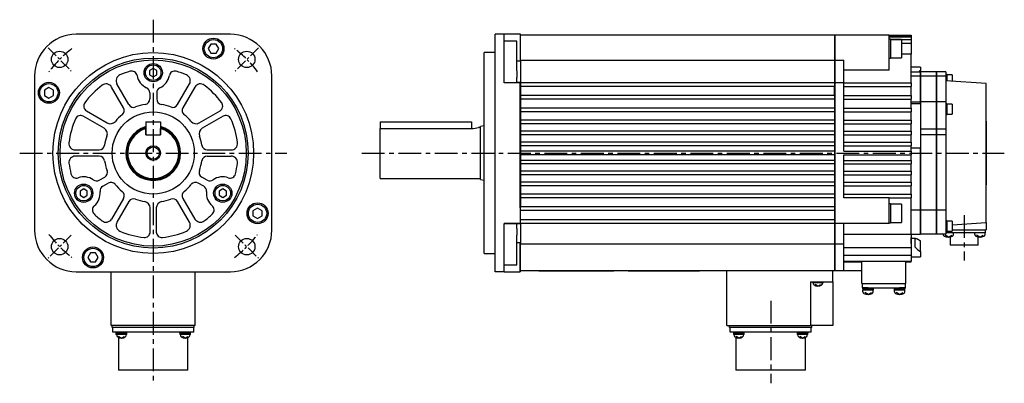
# Model space of a CAD drawing. Extents: x -459 to 669, y -334 to 295.
# Tile 4 of 4: x 129 to 669, y -126 to 73. Entities that reach past the tile are written whole.
import ezdxf

# ---------------------------------------------------------------- set-up
doc = ezdxf.new("R2010")
doc.units = 0
doc.linetypes.add('CENTER', pattern=[2, 1.25, -0.25, 0.25, -0.25])
for name, color, linetype in [('CENTER', 6, 'CENTER'), ('OUTLINE', 7, 'CONTINUOUS'), ('THIN_LINE', 6, 'CONTINUOUS')]:
    doc.layers.add(name, color=color, linetype=linetype)

msp = doc.modelspace()

# ---------------------------------------------------------------- linework, layer by layer
at = {"layer": 'CENTER', "ltscale": 10}
for p, q in [((202.53, 73), (202.53, -124.58)), ((129.37, 0), (275.69, 0)), ((316.83, 0), (668.83, 0)), ((646.83, -34), (646.83, -58.9)), ((540.83, -80.85), (540.83, -126.07))]:
    msp.add_line(p, q, dxfattribs=at)
at = {"layer": 'CENTER', "ltscale": 5}
for p, q in [((144.9, 57.63), (157.63, 44.9)), ((260.16, 57.63), (247.43, 44.9)), ((157.63, -44.9), (144.9, -57.63)), ((247.43, -44.9), (260.16, -57.63))]:
    msp.add_line(p, q, dxfattribs=at)
for start, end in [(127.8868, 142.1132), (37.8868, 52.1132), (217.8868, 232.1132), (307.8868, 322.1132)]:
    msp.add_arc((202.53, 0), 72.5, start, end, dxfattribs=at)
at = {"layer": 'OUTLINE'}
for p, q in [((244.78, 65), (160.28, 65)), ((394.83, 65), (389.83, 65)), ((389.83, 42.25), (389.83, 65)), ((403.83, 65), (394.83, 65)), ((394.83, 58.34), (394.83, 65)), ((403.83, 50.66), (403.83, 65)), ((234.09, 59.66), (232.64, 57.16)), ((236.97, 59.66), (234.09, 59.66)), ((238.42, 57.16), (236.97, 59.66)), ((401.83, 61.27), (394.83, 61.27)), ((401.83, 44.98), (401.83, 61.27)), ((575.83, 64.5), (403.83, 64.5)), ((575.83, 64.5), (575.83, 50.87)), ((576.03, 64.3), (575.83, 64.3)), ((576.03, 64.5), (576.03, 50.87)), ((605.83, 64.5), (576.03, 64.5)), ((605.83, 64.5), (617.83, 64.5)), ((605.83, 45.37), (605.83, 64.5)), ((605.83, 64.31), (617.83, 64.31)), ((605.83, 63.56), (617.83, 63.56)), ((606.43, 62.41), (605.83, 62.41)), ((606.43, 62.41), (606.43, 51.91)), ((606.43, 62.22), (617.83, 62.22)), ((612.43, 62.16), (606.43, 62.16)), ((612.43, 62.16), (612.43, 52.16)), ((612.43, 60.07), (617.83, 60.07)), ((617.83, 64.5), (617.83, 64.31)), ((617.83, 64.31), (617.83, 63.56)), ((617.83, 63.56), (617.83, 62.22)), ((617.83, 62.22), (617.83, 60.07)), ((617.83, 60.07), (617.83, 54.22)), ((232.64, 57.16), (234.09, 54.66)), ((234.09, 54.66), (236.97, 54.66)), ((236.97, 54.66), (238.42, 57.16)), ((383.83, 0), (383.83, 55)), ((389.83, 55), (383.83, 55)), ((394.83, 42.25), (394.83, 58.34)), ((617.83, 54.22), (612.43, 54.22)), ((617.83, 38.5), (617.83, 54.22)), ((403.83, 50.28), (401.83, 50.28)), ((403.83, 50.87), (575.83, 50.87)), ((403.83, 50.66), (403.83, 38.5)), ((575.83, 50.87), (575.83, 38.5)), ((576.03, 50.77), (575.83, 50.77)), ((576.03, 50.87), (576.03, 38.5)), ((576.03, 50.87), (580.83, 50.87)), ((580.83, 38.5), (580.83, 50.87)), ((605.83, 51.91), (606.43, 51.91)), ((606.43, 52.16), (612.43, 52.16)), ((202.53, 46.31), (200.53, 45.15)), ((200.53, 45.15), (200.53, 42.85)), ((204.53, 45.15), (202.53, 46.31)), ((204.53, 42.85), (204.53, 45.15)), ((401.83, 44.98), (401.83, 41.37)), ((605.83, 45.37), (580.83, 45.37)), ((622.83, 47.06), (617.83, 47.06)), ((617.83, 44.5), (622.83, 44.5)), ((622.83, 47.06), (622.83, 45.9)), ((622.83, 45.9), (622.83, 45.27)), ((622.83, 44.5), (622.83, 45.27)), ((622.83, 42), (622.83, 44.5)), ((622.93, 44.5), (622.93, 42)), ((631.73, 44.5), (622.93, 44.5)), ((631.73, 42), (631.73, 44.5)), ((631.83, 42), (631.83, 44.5)), ((636.83, 44.5), (631.83, 44.5)), ((636.83, 44.5), (636.83, 42)), ((137.53, 42.25), (137.53, -42.25)), ((189.19, 26.51), (182.66, 37.82)), ((200.53, 42.85), (202.53, 41.69)), ((202.53, 41.69), (204.53, 42.85)), ((215.87, 26.51), (222.4, 37.82)), ((267.53, -42.25), (267.53, 42.25)), ((389.83, -42.25), (389.83, 42.25)), ((394.83, 38.5), (394.83, 42.25)), ((394.83, 38.58), (401.83, 38.58)), ((403.33, 38.5), (394.83, 38.5)), ((401.83, 38.58), (401.83, 41.37)), ((401.83, 38.78), (403.33, 38.78)), ((403.33, 38.78), (403.33, 38.5)), ((403.33, 38.5), (403.33, -30)), ((575.83, 38.5), (403.83, 38.5)), ((403.83, 38.5), (403.83, 36.5)), ((575.83, 38.5), (575.83, 36.5)), ((576.03, 38.3), (575.83, 38.3)), ((580.83, 38.5), (576.03, 38.5)), ((576.03, 38.5), (576.03, -38.5)), ((580.83, 38.5), (617.83, 38.5)), ((580.83, 1), (580.83, 38.5)), ((622.83, 42), (617.83, 42)), ((617.83, 38.5), (617.83, 36.5)), ((622.83, 28), (622.83, 42)), ((622.93, 40.5), (622.83, 40.5)), ((622.93, 42), (622.93, 28)), ((631.73, 42), (622.93, 42)), ((631.73, 28), (631.73, 42)), ((631.83, 40.5), (631.73, 40.5)), ((631.83, 28), (631.83, 42)), ((636.83, 42), (631.83, 42)), ((637.28, 43.02), (636.83, 43.02)), ((636.83, 42), (636.83, 28)), ((658.83, 38), (636.83, 39.5)), ((637.28, 43.02), (637.28, 39.47)), ((640.28, 42.82), (637.28, 42.82)), ((640.28, 42.82), (640.28, 39.26)), ((658.83, -38), (658.83, 38)), ((145.37, 35.89), (142.87, 34.44)), ((142.87, 34.44), (142.87, 31.56)), ((147.87, 34.44), (145.37, 35.89)), ((147.87, 31.56), (147.87, 34.44)), ((186.24, 24.81), (179.72, 36.12)), ((200.63, 33.05), (200.63, 29.6)), ((204.43, 33.05), (204.43, 29.6)), ((225.34, 36.12), (218.82, 24.81)), ((403.83, 36.5), (403.83, 31.5)), ((575.83, 36.5), (403.83, 36.5)), ((575.83, 31.5), (575.83, 36.5)), ((580.83, 36.5), (617.83, 36.5)), ((617.83, 31.5), (617.83, 36.5)), ((142.87, 31.56), (145.37, 30.11)), ((145.37, 30.11), (147.87, 31.56)), ((575.83, 31.5), (403.83, 31.5)), ((403.83, 31.5), (403.83, 29.5)), ((403.83, 29.5), (403.83, 24.5)), ((575.83, 29.5), (403.83, 29.5)), ((575.83, 31.5), (575.83, 29.5)), ((575.83, 29.5), (575.83, 24.5)), ((580.83, 31.5), (617.83, 31.5)), ((580.83, 29.5), (617.83, 29.5)), ((617.83, 31.5), (617.83, 29.5)), ((617.83, 24.5), (617.83, 29.5)), ((617.83, 28), (622.83, 28)), ((622.83, 26.97), (617.83, 26.97)), ((622.83, 26.97), (622.83, 28)), ((622.83, 26.97), (622.83, 25.88)), ((631.73, 28), (622.93, 28)), ((622.93, 28), (622.93, 13)), ((631.73, 13), (631.73, 28)), ((636.83, 28), (631.83, 28)), ((631.83, 13), (631.83, 28)), ((636.83, 28), (636.83, 13)), ((637.28, 27.03), (636.83, 27.03)), ((637.28, 27.03), (637.28, 21.13)), ((165.93, 23.09), (177.35, 16.5)), ((227.71, 16.5), (239.13, 23.09)), ((575.83, 24.5), (403.83, 24.5)), ((403.83, 24.5), (403.83, 22.5)), ((403.83, 22.5), (403.83, 18)), ((575.83, 22.5), (403.83, 22.5)), ((575.83, 24.5), (575.83, 22.5)), ((575.83, 22.5), (575.83, 18)), ((580.83, 24.5), (617.83, 24.5)), ((580.83, 22.5), (617.83, 22.5)), ((617.83, 24.5), (617.83, 22.5)), ((617.83, 18), (617.83, 22.5)), ((622.83, 25.88), (622.83, 4.96)), ((640.28, 26.83), (637.28, 26.83)), ((640.28, 26.83), (640.28, 21.33)), ((175.65, 13.55), (164.23, 20.15)), ((198.53, 17), (198.53, 10)), ((198.53, 17), (206.53, 17)), ((206.53, 17), (206.53, 10)), ((240.83, 20.15), (229.41, 13.55)), ((326.83, 17), (376.83, 17)), ((326.83, 17), (326.83, 13.42)), ((376.83, 17), (376.83, 13.42)), ((575.83, 18), (403.83, 18)), ((403.83, 18), (403.83, 16)), ((575.83, 18), (575.83, 16)), ((580.83, 18), (617.83, 18)), ((617.83, 18), (617.83, 16)), ((636.83, 21.13), (637.28, 21.13)), ((637.28, 21.33), (640.28, 21.33)), ((658.93, 17.5), (658.83, 17.5)), ((658.93, 17.5), (658.93, -17.5)), ((198.53, 10), (198.53, 13.42)), ((206.53, 10), (206.53, 13.42)), ((326.83, 13.42), (376.83, 13.42)), ((326.83, -14), (326.83, 13.42)), ((381.83, 14), (380.83, 14)), ((383.83, 14.83), (381.83, 14.5)), ((381.83, 0), (381.83, 14.5)), ((403.83, 16), (403.83, 12)), ((575.83, 16), (403.83, 16)), ((575.83, 12), (403.83, 12)), ((403.83, 12), (403.83, 10)), ((575.83, 16), (575.83, 12)), ((575.83, 12), (575.83, 10)), ((580.83, 16), (617.83, 16)), ((580.83, 12), (617.83, 12)), ((617.83, 12), (617.83, 16)), ((617.83, 12), (617.83, 10)), ((622.93, 13), (622.93, 10)), ((631.73, 13), (622.93, 13)), ((631.73, 10), (631.73, 13)), ((631.83, 10), (631.83, 13)), ((636.83, 13), (631.83, 13)), ((636.83, 13), (636.83, 10)), ((198.53, 10), (206.53, 10)), ((198.53, 10), (206.53, 10)), ((403.83, 10), (403.83, 6)), ((575.83, 10), (403.83, 10)), ((575.83, 6), (403.83, 6)), ((403.83, 6), (403.83, 4)), ((575.83, 10), (575.83, 6)), ((575.83, 6), (575.83, 4)), ((580.83, 10), (617.83, 10)), ((580.83, 6), (617.83, 6)), ((617.83, 6), (617.83, 10)), ((617.83, 6), (617.83, 4)), ((622.93, 10), (622.93, -31.3)), ((631.73, 10), (622.93, 10)), ((631.73, -31.3), (631.73, 10)), ((631.83, -31.3), (631.83, 10)), ((636.83, 10), (631.83, 10)), ((636.83, 10), (636.83, -31.3)), ((159.85, 1.7), (172.9, 1.7)), ((232.16, 1.7), (245.21, 1.7)), ((381.83, -14.5), (381.83, 0)), ((383.83, -55), (383.83, 0)), ((403.83, 4), (403.83, 1)), ((575.83, 4), (403.83, 4)), ((575.83, 1), (403.83, 1)), ((403.83, 1), (403.83, -1)), ((575.83, 4), (575.83, 1)), ((575.83, 1), (575.83, -1)), ((580.83, 4), (617.83, 4)), ((580.83, 1), (617.83, 1)), ((617.83, 1), (617.83, 4)), ((617.83, 2.79), (622.83, 2.79)), ((617.83, 1), (617.83, -1)), ((622.83, 4.96), (622.83, 2.79)), ((622.83, -31.3), (622.83, 2.79)), ((172.9, -1.7), (159.85, -1.7)), ((232.16, -1.7), (245.21, -1.7)), ((403.83, -1), (403.83, -4)), ((575.83, -1), (403.83, -1)), ((575.83, -4), (403.83, -4)), ((403.83, -4), (403.83, -6)), ((575.83, -1), (575.83, -4)), ((575.83, -4), (575.83, -6)), ((580.83, -24.5), (580.83, -1)), ((580.83, -1), (617.83, -1)), ((580.83, -4), (617.83, -4)), ((617.83, -4), (617.83, -1)), ((617.83, -4), (617.83, -6)), ((403.83, -6), (403.83, -10)), ((575.83, -6), (403.83, -6)), ((575.83, -10), (403.83, -10)), ((403.83, -10), (403.83, -12)), ((575.83, -6), (575.83, -10)), ((575.83, -10), (575.83, -12)), ((580.83, -6), (617.83, -6)), ((580.83, -10), (617.83, -10)), ((617.83, -10), (617.83, -6)), ((617.83, -10), (617.83, -12)), ((172.96, -14.88), (175.95, -13.15)), ((232.1, -14.88), (229.11, -13.15)), ((326.83, -14), (381.83, -14)), ((381.83, -14.5), (383.83, -14.83)), ((403.83, -12), (403.83, -16)), ((575.83, -12), (403.83, -12)), ((575.83, -16), (403.83, -16)), ((403.83, -16), (403.83, -18)), ((575.83, -12), (575.83, -16)), ((575.83, -16), (575.83, -18)), ((580.83, -12), (617.83, -12)), ((580.83, -16), (617.83, -16)), ((617.83, -16), (617.83, -12)), ((617.83, -16), (617.83, -18)), ((164.42, -19.69), (162.42, -20.85)), ((162.42, -20.85), (162.42, -23.15)), ((166.42, -20.85), (164.42, -19.69)), ((166.42, -23.15), (166.42, -20.85)), ((174.86, -18.17), (177.85, -16.44)), ((230.2, -18.17), (227.21, -16.44)), ((240.63, -19.69), (238.63, -20.85)), ((238.63, -20.85), (238.63, -23.15)), ((242.63, -20.85), (240.63, -19.69)), ((242.63, -23.15), (242.63, -20.85)), ((403.83, -18), (403.83, -22.5)), ((575.83, -18), (403.83, -18)), ((575.83, -18), (575.83, -22.5)), ((580.83, -18), (617.83, -18)), ((617.83, -22.5), (617.83, -18)), ((658.93, -17.5), (658.83, -17.5)), ((162.42, -23.15), (164.42, -24.31)), ((164.42, -24.31), (166.42, -23.15)), ((186.24, -24.81), (179.72, -36.12)), ((189.19, -26.51), (182.66, -37.82)), ((222.4, -37.82), (215.87, -26.51)), ((218.82, -24.81), (225.34, -36.12)), ((238.63, -23.15), (240.63, -24.31)), ((240.63, -24.31), (242.63, -23.15)), ((403.83, -26), (403.33, -26)), ((575.83, -22.5), (403.83, -22.5)), ((403.83, -22.5), (403.83, -24.5)), ((403.83, -24.5), (403.83, -29.15)), ((575.83, -24.5), (403.83, -24.5)), ((575.83, -22.5), (575.83, -24.5)), ((575.83, -24.5), (575.83, -29.5)), ((580.83, -22.5), (617.83, -22.5)), ((605.83, -24.5), (580.83, -24.5)), ((605.83, -24.5), (617.83, -24.5)), ((605.83, -38.5), (605.83, -24.5)), ((617.83, -22.5), (617.83, -24.5)), ((617.83, -44.5), (617.83, -24.5)), ((200.83, -43.25), (200.83, -30.05)), ((204.23, -30.05), (204.23, -43.25)), ((259.69, -30.11), (257.19, -31.56)), ((257.19, -31.56), (257.19, -34.44)), ((262.19, -31.56), (259.69, -30.11)), ((262.19, -34.44), (262.19, -31.56)), ((403.83, -30), (403.33, -30)), ((403.83, -29.5), (403.83, -29.15)), ((575.83, -29.5), (403.83, -29.5)), ((403.83, -29.5), (403.83, -29.72)), ((403.83, -30), (403.83, -29.72)), ((403.83, -38.5), (403.83, -30)), ((575.83, -31.5), (403.83, -31.5)), ((575.83, -29.5), (575.83, -31.5)), ((575.83, -31.5), (575.83, -36.5)), ((606.43, -27.75), (605.83, -27.75)), ((606.43, -27.75), (606.43, -38.25)), ((612.43, -28), (606.43, -28)), ((612.43, -28), (612.43, -38)), ((622.83, -31.3), (617.83, -31.3)), ((622.83, -44.5), (622.83, -31.3)), ((622.93, -31.3), (622.93, -44.5)), ((631.73, -31.3), (622.93, -31.3)), ((631.73, -44.5), (631.73, -31.3)), ((631.83, -44.5), (631.83, -31.3)), ((636.83, -31.3), (631.83, -31.3)), ((636.83, -31.3), (636.83, -44.5)), ((257.19, -34.44), (259.69, -35.89)), ((259.69, -35.89), (262.19, -34.44)), ((575.83, -36.5), (403.83, -36.5)), ((575.83, -36.5), (575.83, -38.5)), ((637.28, -37.12), (636.83, -37.12)), ((637.28, -37.12), (637.28, -40.07)), ((640.28, -37.32), (637.28, -37.32)), ((640.28, -37.32), (640.28, -40.07)), ((389.83, -65), (389.83, -42.25)), ((394.83, -42.25), (394.83, -38.5)), ((403.83, -38.5), (394.83, -38.5)), ((394.83, -38.58), (401.83, -38.58)), ((394.83, -58.34), (394.83, -42.25)), ((401.83, -41.37), (401.83, -38.58)), ((403.83, -38.78), (401.83, -38.78)), ((401.83, -41.37), (401.83, -44.98)), ((575.83, -38.5), (403.83, -38.5)), ((403.83, -38.78), (403.83, -38.5)), ((403.83, -38.78), (403.83, -49.7)), ((576.03, -38.3), (575.83, -38.3)), ((575.83, -38.5), (575.83, -49.7)), ((576.03, -38.5), (576.03, -49.7)), ((605.83, -38.5), (576.03, -38.5)), ((580.83, -49.7), (580.83, -38.5)), ((605.83, -38.25), (606.43, -38.25)), ((606.43, -38), (612.43, -38)), ((622.83, -40.5), (622.93, -40.5)), ((631.73, -40.5), (631.83, -40.5)), ((636.83, -43.02), (637.28, -43.02)), ((637.28, -40.07), (637.28, -43.02)), ((637.28, -42.82), (640.28, -42.82)), ((640.28, -39.26), (658.83, -38)), ((640.28, -40.07), (640.28, -42.82)), ((640.28, -42), (658.83, -42)), ((658.53, -43.7), (658.53, -42)), ((658.83, -38), (658.83, -42)), ((401.83, -61.27), (401.83, -44.98)), ((580.83, -44.5), (617.83, -44.5)), ((617.83, -44.5), (622.83, -44.5)), ((617.83, -44.5), (617.83, -51.75)), ((617.83, -49.51), (617.83, -46.2)), ((620.17, -46.85), (617.83, -46.85)), ((619.83, -47.1), (619.83, -51.36)), ((622.83, -53.99), (622.83, -48.13)), ((631.73, -44.5), (622.93, -44.5)), ((636.83, -44.5), (631.83, -44.5)), ((635.4, -44.67), (635.4, -44.5)), ((638.2, -46.1), (636.4, -45.02)), ((638.33, -43.7), (636.83, -43.7)), ((638.2, -46.1), (640, -45.02)), ((655.33, -43.7), (638.33, -43.7)), ((639.18, -46), (639.18, -50.4)), ((641, -44.67), (641, -43.7)), ((652.66, -44.67), (652.66, -43.7)), ((655.46, -46.1), (653.66, -45.02)), ((654.48, -50.4), (654.48, -46)), ((658.53, -43.7), (655.33, -43.7)), ((655.46, -46.1), (657.26, -45.02)), ((658.26, -44.67), (658.26, -43.7)), ((401.83, -48.91), (403.33, -48.91)), ((403.33, -48.91), (403.33, -65)), ((403.83, -64.5), (403.83, -49.7)), ((403.83, -49.7), (575.83, -49.7)), ((576.03, -49.61), (575.83, -49.61)), ((575.83, -49.7), (575.83, -64.5)), ((576.03, -49.7), (576.03, -64.5)), ((576.03, -49.7), (580.83, -49.7)), ((580.83, -64.5), (580.83, -49.7)), ((580.83, -51.75), (617.83, -51.75)), ((617.83, -51.75), (617.83, -56)), ((617.83, -53.27), (617.83, -59.25)), ((654.48, -50.4), (639.18, -50.4)), ((168.09, -54.66), (166.64, -57.16)), ((166.64, -57.16), (168.09, -59.66)), ((170.97, -54.66), (168.09, -54.66)), ((172.42, -57.16), (170.97, -54.66)), ((170.97, -59.66), (172.42, -57.16)), ((383.83, -55), (389.83, -55)), ((394.83, -65), (394.83, -58.34)), ((580.83, -56), (617.83, -56)), ((580.83, -59.25), (617.83, -59.25)), ((590.83, -71.5), (590.83, -59.25)), ((614.83, -71.5), (614.83, -59.25)), ((617.83, -56.92), (622.83, -56.92)), ((617.83, -59.5), (617.83, -59.25)), ((622.83, -53.99), (622.83, -54.68)), ((622.83, -54.68), (622.83, -56.92)), ((168.09, -59.66), (170.97, -59.66)), ((394.83, -61.27), (401.83, -61.27)), ((403.33, -63.5), (403.83, -63.5)), ((403.83, -65), (403.83, -64.5)), ((575.83, -64.5), (403.83, -64.5)), ((413.83, -64.6), (413.83, -64.5)), ((454.83, -64.6), (413.83, -64.6)), ((454.83, -64.6), (454.83, -64.5)), ((462.83, -64.6), (462.83, -64.5)), ((501.83, -64.6), (462.83, -64.6)), ((501.83, -64.6), (501.83, -64.5)), ((516.83, -94.47), (516.83, -64.5)), ((574.83, -70.47), (574.83, -64.5)), ((576.03, -64.3), (575.83, -64.3)), ((580.83, -64.5), (576.03, -64.5)), ((580.83, -59.5), (590.83, -59.5)), ((590.83, -64.5), (580.83, -64.5)), ((614.83, -59.5), (617.83, -59.5)), ((160.28, -65), (244.78, -65)), ((179.53, -94.47), (179.53, -65)), ((225.53, -94.47), (225.53, -65)), ((394.83, -65), (389.83, -65)), ((394.83, -65), (403.33, -65)), ((403.83, -65), (403.33, -65)), ((562.73, -70.47), (562.73, -94.47)), ((562.73, -70.47), (574.83, -70.47)), ((563.73, -70.47), (563.73, -70.97)), ((563.73, -70.97), (569.73, -70.97)), ((566.73, -72.97), (565.23, -72.07)), ((566.73, -72.97), (568.23, -72.07)), ((569.73, -70.97), (569.73, -70.47)), ((574.83, -70.47), (574.83, -94.47)), ((590.83, -71.5), (614.83, -71.5)), ((591.13, -73.8), (591.13, -71.5)), ((594.2, -73.8), (591.13, -73.8)), ((591.2, -73.8), (591.2, -74.3)), ((597.2, -74.3), (591.2, -74.3)), ((591.25, -74.3), (591.25, -75)), ((597.15, -75), (591.25, -75)), ((591.4, -75.97), (591.4, -75)), ((594, -74.3), (594.4, -75)), ((594.2, -73.8), (611.46, -73.8)), ((597, -75.97), (597, -75)), ((597.15, -75), (597.15, -74.3)), ((597.2, -74.3), (597.2, -73.8)), ((608.46, -73.8), (608.46, -74.3)), ((614.46, -74.3), (608.46, -74.3)), ((608.51, -74.3), (608.51, -75)), ((614.41, -75), (608.51, -75)), ((608.66, -75.97), (608.66, -75)), ((611.26, -74.3), (611.66, -75)), ((614.53, -73.8), (611.46, -73.8)), ((614.26, -75.97), (614.26, -75)), ((614.41, -75), (614.41, -74.3)), ((614.46, -74.3), (614.46, -73.8)), ((614.53, -71.5), (614.53, -73.8)), ((594.2, -77.4), (592.4, -76.32)), ((594.2, -77.4), (596, -76.32)), ((611.46, -77.4), (609.66, -76.32)), ((611.46, -77.4), (613.26, -76.32)), ((225.53, -94.47), (179.53, -94.47)), ((180.03, -95.47), (180.03, -94.47)), ((225.03, -95.47), (180.03, -95.47)), ((180.33, -98.17), (180.33, -95.47)), ((224.73, -98.17), (224.73, -95.47)), ((225.03, -95.47), (225.03, -94.47)), ((516.83, -94.47), (562.73, -94.47)), ((518.33, -95.47), (518.33, -94.47)), ((563.33, -95.47), (518.33, -95.47)), ((518.63, -98.17), (518.63, -95.47)), ((563.33, -94.47), (562.73, -94.47)), ((563.03, -98.17), (563.03, -95.47)), ((574.83, -94.47), (563.33, -94.47)), ((563.33, -95.47), (563.33, -94.47)), ((183.83, -98.17), (180.33, -98.17)), ((182.07, -98.17), (182.07, -98.67)), ((188.07, -98.67), (182.07, -98.67)), ((182.12, -98.67), (182.12, -99.37)), ((188.02, -99.37), (182.12, -99.37)), ((183.48, -100.96), (183.48, -118.82)), ((185.07, -101.37), (183.57, -100.47)), ((221.23, -98.17), (183.83, -98.17)), ((185.07, -101.37), (186.57, -100.47)), ((188.02, -99.37), (188.02, -98.67)), ((188.07, -98.67), (188.07, -98.17)), ((216.99, -98.17), (216.99, -98.67)), ((219.99, -98.67), (216.99, -98.67)), ((217.04, -98.67), (217.04, -99.37)), ((219.99, -99.37), (217.04, -99.37)), ((219.99, -101.37), (218.49, -100.47)), ((219.79, -98.67), (220.19, -99.37)), ((222.99, -98.67), (219.99, -98.67)), ((222.94, -99.37), (219.99, -99.37)), ((219.99, -101.37), (221.49, -100.47)), ((224.73, -98.17), (221.23, -98.17)), ((221.58, -118.82), (221.58, -100.96)), ((222.94, -99.37), (222.94, -98.67)), ((222.99, -98.67), (222.99, -98.17)), ((522.13, -98.17), (518.63, -98.17)), ((520.37, -98.17), (520.37, -98.67)), ((526.37, -98.67), (520.37, -98.67)), ((520.42, -98.67), (520.42, -99.37)), ((526.32, -99.37), (520.42, -99.37)), ((521.78, -100.96), (521.78, -118.82)), ((523.37, -101.37), (521.87, -100.47)), ((559.53, -98.17), (522.13, -98.17)), ((523.17, -98.67), (523.57, -99.37)), ((523.37, -101.37), (524.87, -100.47)), ((526.32, -99.37), (526.32, -98.67)), ((526.37, -98.67), (526.37, -98.17)), ((555.29, -98.17), (555.29, -98.67)), ((558.29, -98.67), (555.29, -98.67)), ((555.34, -98.67), (555.34, -99.37)), ((558.29, -99.37), (555.34, -99.37)), ((558.29, -101.37), (556.79, -100.47)), ((558.09, -98.67), (558.49, -99.37)), ((561.29, -98.67), (558.29, -98.67)), ((561.24, -99.37), (558.29, -99.37)), ((558.29, -101.37), (559.79, -100.47)), ((563.03, -98.17), (559.53, -98.17)), ((559.88, -118.82), (559.88, -100.96)), ((561.24, -99.37), (561.24, -98.67)), ((561.29, -98.67), (561.29, -98.17)), ((221.58, -118.82), (183.48, -118.82)), ((559.88, -118.82), (521.78, -118.82))]:
    msp.add_line(p, q, dxfattribs=at)
for centre, radius in [((235.53, 57.16), 5.75), ((235.53, 57.16), 5), ((151.26, 51.27), 4.5), ((202.53, 0), 55), ((253.79, 51.27), 4.5), ((202.53, 0), 52), ((202.53, 0), 51), ((202.53, 44), 5), ((202.53, 44), 4.25), ((145.37, 33), 5.75), ((145.37, 33), 5), ((202.53, 0), 22.5), ((202.53, 0), 3.38), ((164.42, -22), 5), ((164.42, -22), 4.25), ((240.63, -22), 5), ((240.63, -22), 4.25), ((259.69, -33), 5.75), ((259.69, -33), 5), ((151.26, -51.27), 4.5), ((253.79, -51.27), 4.5), ((169.53, -57.16), 5.75), ((169.53, -57.16), 5)]:
    msp.add_circle(centre, radius, dxfattribs=at)
for centre, radius, start, end in [((160.28, 42.25), 22.75, 90, 180), ((244.78, 42.25), 22.75, 0, 90), ((202.53, 0), 46.5, 105.7516, 113.0542), ((190.72, 41.87), 3, 10.2413, 105.7516), ((214.34, 41.87), 3, 74.2484, 169.7587), ((202.53, 0), 46.5, 66.9458, 74.2484), ((626.57, 39.97), 6.48, 125.2009, 135.7268), ((176.68, 34.37), 3.5, 30, 126.9458), ((185.69, 39.57), 3.5, 113.0542, 210), ((202.53, 44), 9, 190.2413, 245.8998), ((202.53, 44), 9, 294.1002, 349.7587), ((219.37, 39.57), 3.5, 330, 66.9458), ((228.38, 34.37), 3.5, 53.0542, 150), ((202.53, 0), 46.5, 126.9458, 143.7973), ((197.63, 33.05), 3, 0, 65.8998), ((207.43, 33.05), 3, 114.1002, 180), ((202.53, 0), 46.5, 36.2027, 53.0542), ((167.43, 25.69), 3, 143.7973, 240), ((197.63, 29.6), 3, 279.4004, 0), ((207.43, 29.6), 3, 180, 260.5996), ((237.63, 25.69), 3, 300, 36.2027), ((183.64, 23.31), 3, 309.0135, 30), ((191.79, 28.01), 3, 210, 290.9865), ((202.53, 0), 27, 99.4004, 110.9865), ((202.53, 0), 27, 69.0135, 80.5996), ((213.27, 28.01), 3, 249.0135, 330), ((221.41, 23.31), 3, 150, 230.9865), ((202.53, 0), 46.5, 156.2027, 173.0542), ((162.73, 17.55), 3, 60, 156.2027), ((179.1, 19.53), 3.5, 240, 320.1836), ((202.53, 0), 27, 129.0135, 140.1836), ((202.53, 0), 27, 39.8164, 50.9865), ((225.96, 19.53), 3.5, 219.8164, 300), ((242.33, 17.55), 3, 23.7973, 120), ((202.53, 0), 46.5, 6.9458, 23.7973), ((173.9, 10.52), 3.5, 339.8164, 60), ((202.53, 0), 15, 105.466, 0), ((202.53, 0), 14.5, 106.0134, 0), ((202.53, 0), 14, 106.6015, 73.3985), ((202.53, 0), 15, 0, 74.534), ((202.53, 0), 14.5, 0, 73.9866), ((231.16, 10.52), 3.5, 120, 200.1836), ((376.74, 28.02), 14.6, 270.3477, 286.2576), ((159.85, 5.2), 3.5, 173.0542, 270), ((202.53, 0), 27, 159.8164, 170.9865), ((202.53, 0), 27, 9.0135, 20.1836), ((245.21, 5.2), 3.5, 270, 6.9458), ((172.9, 4.7), 3, 270, 350.9865), ((232.16, 4.7), 3, 189.0135, 270), ((159.85, -5.2), 3.5, 90, 186.9458), ((172.9, -4.7), 3, 9.0135, 90), ((202.53, 0), 27, 189.0135, 200.5996), ((202.53, 0), 27, 339.4004, 350.9865), ((232.16, -4.7), 3, 90, 170.9865), ((245.21, -5.2), 3.5, 353.0542, 90), ((202.53, 0), 46.5, 186.9458, 194.2484), ((174.45, -10.56), 3, 300, 20.5996), ((230.61, -10.56), 3, 159.4004, 240), ((202.53, 0), 46.5, 345.7516, 353.0542), ((160.37, -10.71), 3, 194.2484, 289.7587), ((164.42, -22), 9, 54.1002, 109.7587), ((171.46, -12.28), 3, 234.1002, 300), ((179.35, -19.04), 3, 39.4004, 120), ((225.71, -19.04), 3, 60, 140.5996), ((233.6, -12.28), 3, 240, 305.8998), ((240.63, -22), 9, 70.2413, 125.8998), ((244.69, -10.71), 3, 250.2413, 345.7516), ((164.42, -22), 9, 310.2413, 5.8998), ((176.36, -20.77), 3, 120, 185.8998), ((202.53, 0), 27, 219.4004, 230.9865), ((183.64, -23.31), 3, 330, 50.9865), ((221.41, -23.31), 3, 129.0135, 210), ((202.53, 0), 27, 309.0135, 320.5996), ((228.7, -20.77), 3, 354.1002, 60), ((240.63, -22), 9, 174.1002, 229.7587), ((191.79, -28.01), 3, 69.0135, 150), ((202.53, 0), 27, 249.0135, 260.1836), ((197.33, -30.05), 3.5, 0, 80.1836), ((207.73, -30.05), 3.5, 99.8164, 180), ((202.53, 0), 27, 279.8164, 290.9865), ((213.27, -28.01), 3, 30, 110.9865), ((172.18, -31.16), 3, 130.2413, 225.7516), ((232.88, -31.16), 3, 314.2484, 49.7587), ((202.53, 0), 46.5, 225.7516, 233.0542), ((176.68, -34.37), 3.5, 233.0542, 330), ((228.38, -34.37), 3.5, 210, 306.9458), ((202.53, 0), 46.5, 306.9458, 314.2484), ((160.28, -42.25), 22.75, 180, 270), ((185.69, -39.57), 3.5, 150, 246.9458), ((202.53, 0), 46.5, 246.9458, 263.7973), ((202.53, 0), 46.5, 276.2027, 293.0542), ((219.37, -39.57), 3.5, 293.0542, 30), ((244.78, -42.25), 22.75, 270, 0), ((197.83, -43.25), 3, 263.7973, 0), ((207.23, -43.25), 3, 180, 276.2027), ((620.09, -47.1), 0.254, 123.3734, 180.1117), ((620.17, -47.45), 0.606, 82.9714, 111.8478), ((620.1, -48.67), 1.82, 63.2195, 85.2846), ((616.29, -57.43), 11.37, 54.8909, 65.9987), ((636.4, -44.67), 1, 180, 243.2563), ((638.2, -41.1), 5, 243.2563, 296.7437), ((640, -44.67), 1, 296.7437, 0), ((653.66, -44.67), 1, 180, 243.2563), ((655.46, -41.1), 5, 243.2563, 296.7437), ((657.26, -44.67), 1, 296.7437, 0), ((635.69, -36.28), 21.89, 223.569, 234.0226), ((565.78, -70.83), 1.8, 184.5861, 230.4185), ((566.73, -69.67), 3.3, 230.4185, 309.5815), ((567.69, -70.83), 1.8, 309.5815, 355.4139), ((592.4, -75.97), 1, 180, 243.2563), ((594.2, -72.4), 5, 243.2563, 296.7437), ((596, -75.97), 1, 296.7437, 0), ((609.66, -75.97), 1, 180, 243.2563), ((611.46, -72.4), 5, 243.2563, 296.7437), ((613.26, -75.97), 1, 296.7437, 0), ((184.11, -99.23), 1.8, 184.5861, 230.4185), ((185.07, -98.07), 3.3, 230.4185, 309.5815), ((186.03, -99.23), 1.8, 309.5815, 355.4139), ((219.03, -99.23), 1.8, 184.5861, 230.4185), ((219.99, -98.07), 3.3, 230.4185, 309.5815), ((220.95, -99.23), 1.8, 309.5815, 355.4139), ((522.42, -99.23), 1.8, 184.5861, 230.4185), ((523.37, -98.07), 3.3, 230.4185, 309.5815), ((524.33, -99.23), 1.8, 309.5815, 355.4139), ((557.34, -99.23), 1.8, 184.5861, 230.4185), ((558.29, -98.07), 3.3, 230.4185, 309.5815), ((559.25, -99.23), 1.8, 309.5815, 355.4139)]:
    msp.add_arc(centre, radius, start, end, dxfattribs=at)
at = {"layer": 'THIN_LINE'}
msp.add_circle((202.53, 0), 4, dxfattribs=at)

doc.saveas('drawing.dxf')
